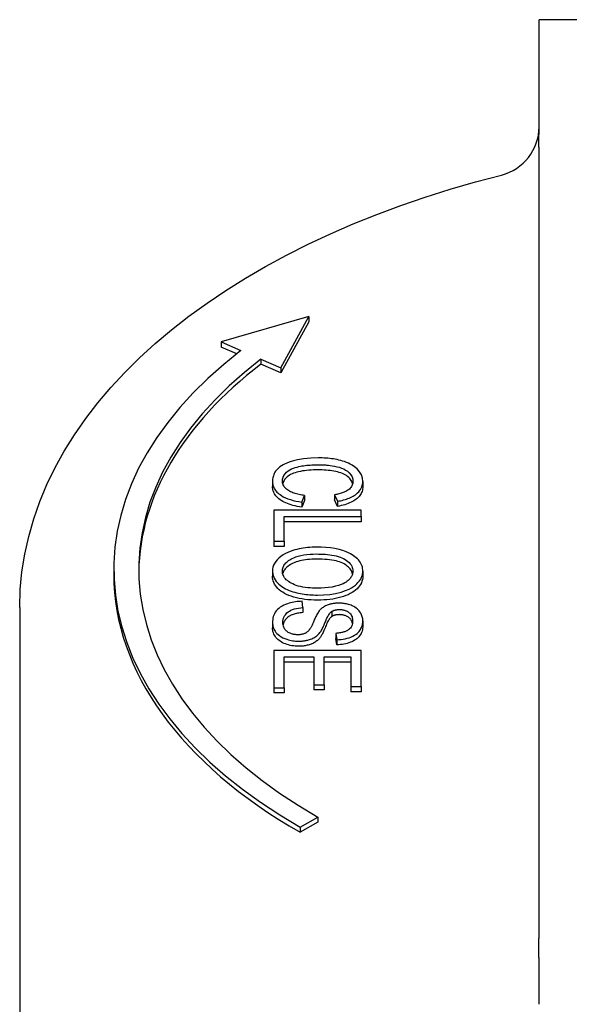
# Model space of a CAD drawing. Header units: millimetres. Extents: x 43 to 3729, y 37 to 451.
# Tile 10 of 12: x 440 to 462, y 297 to 337. Entities that reach past the tile are written whole.
import ezdxf

# ---------------------------------------------------------------- set-up
doc = ezdxf.new("R2010")
doc.units = ezdxf.units.MM
doc.layers.add('DETAIL', color=2, linetype='Continuous')

msp = doc.modelspace()

# ---------------------------------------------------------------- linework, layer by layer
at = {"layer": 'DETAIL'}
for p, q in [((460.474, 335.932), (460.474, 336.808)), ((482.974, 336.808), (460.474, 336.808)), ((460.474, 332.458), (460.474, 335.932)), ((460.474, 300.635), (460.474, 331.226)), ((451.244, 324.898), (447.722, 323.879)), ((450.122, 322.846), (451.244, 324.898)), ((451.244, 324.693), (450.122, 322.641)), ((451.244, 324.898), (451.244, 324.693)), ((447.722, 323.879), (448.522, 323.535)), ((447.722, 323.879), (447.722, 323.674)), ((448.352, 323.403), (447.722, 323.674)), ((449.322, 323.19), (450.122, 322.846)), ((449.322, 323.19), (449.322, 322.986)), ((450.122, 322.641), (449.322, 322.986)), ((450.122, 322.846), (450.122, 322.641)), ((449.786, 318.285), (449.786, 318.081)), ((453.406, 318.281), (453.406, 318.076)), ((450.957, 317.455), (451.074, 317.721)), ((451.074, 317.721), (451.074, 317.516)), ((452.277, 317.75), (452.387, 317.488)), ((452.277, 317.75), (452.277, 317.545)), ((451.074, 317.516), (450.957, 317.25)), ((450.957, 317.455), (450.957, 317.25)), ((452.387, 317.284), (452.277, 317.545)), ((452.387, 317.488), (452.387, 317.284)), ((449.844, 317.138), (449.844, 315.883)), ((453.344, 317.138), (449.844, 317.138)), ((450.258, 315.883), (450.258, 316.872)), ((450.258, 316.872), (453.344, 316.872)), ((453.344, 316.872), (453.344, 317.138)), ((453.344, 316.872), (453.344, 316.667)), ((453.344, 316.667), (450.258, 316.667)), ((449.844, 315.883), (450.258, 315.883)), ((449.844, 315.883), (449.844, 315.678)), ((450.258, 315.678), (449.844, 315.678)), ((450.258, 315.883), (450.258, 315.678)), ((443.422, 314.759), (443.422, 314.554)), ((449.786, 314.687), (449.786, 314.482)), ((453.406, 314.687), (453.406, 314.482)), ((451.008, 313.225), (450.97, 313.476)), ((439.649, 313.227), (439.649, 293.813)), ((451.008, 313.225), (451.008, 313.021)), ((452.16, 313.068), (452.16, 312.863)), ((449.786, 312.619), (449.786, 312.415)), ((453.406, 312.693), (453.406, 312.488)), ((452.325, 312.191), (452.36, 311.937)), ((452.325, 312.191), (452.325, 311.986)), ((452.36, 311.732), (452.325, 311.986)), ((452.36, 311.937), (452.36, 311.732)), ((449.844, 311.509), (449.844, 310.009)), ((453.344, 311.509), (449.844, 311.509)), ((453.344, 310.055), (453.344, 311.509)), ((450.258, 310.009), (450.258, 311.242)), ((450.258, 311.242), (451.448, 311.242)), ((451.448, 311.038), (450.258, 311.038)), ((451.448, 311.242), (451.448, 310.13)), ((451.861, 311.242), (452.931, 311.242)), ((451.861, 310.13), (451.861, 311.242)), ((452.931, 311.038), (451.861, 311.038)), ((452.931, 311.242), (452.931, 310.055)), ((451.448, 310.13), (451.448, 309.925)), ((451.448, 310.13), (451.861, 310.13)), ((451.861, 310.13), (451.861, 309.925)), ((449.844, 310.009), (449.844, 309.804)), ((449.844, 310.009), (450.258, 310.009)), ((450.258, 309.804), (449.844, 309.804)), ((450.258, 310.009), (450.258, 309.804)), ((451.861, 309.925), (451.448, 309.925)), ((452.931, 310.055), (453.344, 310.055)), ((452.931, 310.055), (452.931, 309.85)), ((453.344, 309.85), (452.931, 309.85)), ((453.344, 310.055), (453.344, 309.85)), ((450.891, 304.416), (451.598, 304.822)), ((451.598, 304.617), (450.891, 304.212)), ((451.598, 304.822), (451.598, 304.617)), ((450.891, 304.416), (450.891, 304.212)), ((460.474, 297.309), (460.474, 298.816))]:
    msp.add_line(p, q, dxfattribs=at)
at = {"layer": 'DETAIL', "flags": 128}
for points in [[(460.47, 331.7), (460.469, 331.735), (460.468, 331.769), (460.468, 331.802), (460.468, 331.834), (460.467, 331.866), (460.467, 331.897), (460.467, 331.928), (460.467, 331.959), (460.467, 331.991), (460.467, 332.023), (460.468, 332.057), (460.468, 332.091), (460.469, 332.125), (460.469, 332.158), (460.47, 332.19), (460.471, 332.222), (460.471, 332.252), (460.472, 332.283), (460.472, 332.313), (460.473, 332.342), (460.473, 332.372), (460.474, 332.401), (460.474, 332.43), (460.474, 332.458)], [(460.476, 331.225), (460.476, 331.245), (460.476, 331.265), (460.476, 331.284), (460.476, 331.304), (460.476, 331.324), (460.476, 331.344), (460.476, 331.364), (460.475, 331.384), (460.475, 331.404), (460.475, 331.423), (460.475, 331.443), (460.475, 331.463), (460.475, 331.483), (460.474, 331.502), (460.474, 331.522), (460.474, 331.542), (460.474, 331.561), (460.473, 331.581), (460.473, 331.601), (460.473, 331.62), (460.472, 331.64), (460.472, 331.66), (460.472, 331.679), (460.471, 331.699)], [(439.649, 313.227), (439.672, 313.944), (439.74, 314.66), (439.853, 315.372), (440.01, 316.08), (440.21, 316.782), (440.454, 317.477), (440.741, 318.163), (441.069, 318.839), (441.438, 319.505), (441.846, 320.16), (442.294, 320.803), (442.779, 321.433), (443.301, 322.05), (443.859, 322.652), (444.453, 323.24), (445.08, 323.814), (445.741, 324.371), (446.434, 324.913), (447.159, 325.438), (447.914, 325.947), (448.698, 326.438), (449.511, 326.911), (450.351, 327.366), (451.217, 327.803), (452.109, 328.22), (453.025, 328.618), (453.964, 328.996), (454.925, 329.354), (455.906, 329.691), (456.907, 330.007), (457.926, 330.303), (458.962, 330.576)], [(451.621, 319.23), (451.32, 319.22), (451.025, 319.189), (450.785, 319.147), (450.63, 319.11), (450.537, 319.083), (450.45, 319.054), (450.366, 319.022), (450.287, 318.987), (450.212, 318.949), (450.142, 318.907), (450.08, 318.865), (450.027, 318.822), (449.981, 318.78), (449.941, 318.737), (449.908, 318.694), (449.88, 318.651), (449.856, 318.607), (449.836, 318.562), (449.82, 318.516), (449.807, 318.471), (449.797, 318.424), (449.791, 318.378), (449.787, 318.332), (449.786, 318.285)], [(453.406, 318.281), (453.392, 318.415), (453.348, 318.546), (453.274, 318.673), (453.176, 318.787), (453.074, 318.875), (452.981, 318.937), (452.905, 318.98), (452.828, 319.017), (452.75, 319.05), (452.672, 319.079), (452.595, 319.104), (452.519, 319.126), (452.446, 319.144), (452.374, 319.16), (452.301, 319.174), (452.228, 319.186), (452.154, 319.197), (452.079, 319.206), (452.003, 319.213), (451.928, 319.219), (451.851, 319.224), (451.775, 319.227), (451.698, 319.229), (451.621, 319.23)], [(450.183, 318.308), (450.19, 318.381), (450.21, 318.453), (450.244, 318.523), (450.292, 318.59), (450.351, 318.652), (450.415, 318.704), (450.482, 318.748), (450.552, 318.784), (450.624, 318.815), (450.697, 318.841), (450.768, 318.862), (450.837, 318.879), (450.902, 318.893), (450.965, 318.905), (451.029, 318.915), (451.094, 318.924), (451.159, 318.932), (451.225, 318.939), (451.291, 318.944), (451.357, 318.948), (451.424, 318.952), (451.491, 318.954), (451.557, 318.955), (451.624, 318.956)], [(451.624, 318.956), (451.665, 318.955), (451.706, 318.955), (451.747, 318.954), (451.788, 318.952), (451.829, 318.95), (451.87, 318.948), (451.911, 318.945), (451.951, 318.941), (451.992, 318.937), (452.035, 318.933), (452.098, 318.925), (452.18, 318.914), (452.274, 318.898), (452.371, 318.877), (452.466, 318.851), (452.556, 318.82), (452.639, 318.784), (452.715, 318.743), (452.79, 318.693), (452.864, 318.631), (452.928, 318.553), (452.975, 318.467), (453, 318.378), (453.008, 318.287)], [(451.624, 318.751), (451.524, 318.75), (451.428, 318.747), (451.334, 318.742), (451.243, 318.736), (451.155, 318.727), (451.07, 318.716), (450.988, 318.704), (450.908, 318.689), (450.832, 318.673), (450.759, 318.655), (450.691, 318.634), (450.627, 318.611), (450.567, 318.587), (450.512, 318.56), (450.461, 318.531), (450.415, 318.5), (450.373, 318.467), (450.335, 318.432), (450.301, 318.396), (450.272, 318.359), (450.247, 318.321), (450.226, 318.283), (450.209, 318.244), (450.196, 318.205)], [(452.997, 318.189), (452.984, 318.237), (452.965, 318.283), (452.942, 318.327), (452.913, 318.369), (452.88, 318.409), (452.841, 318.447), (452.797, 318.483), (452.749, 318.517), (452.698, 318.548), (452.644, 318.577), (452.586, 318.603), (452.524, 318.627), (452.459, 318.648), (452.391, 318.667), (452.318, 318.684), (452.244, 318.698), (452.168, 318.71), (452.092, 318.721), (452.015, 318.73), (451.938, 318.738), (451.86, 318.743), (451.782, 318.748), (451.703, 318.75), (451.624, 318.751)], [(449.786, 318.285), (449.787, 318.248), (449.79, 318.212), (449.796, 318.175), (449.804, 318.138), (449.814, 318.102), (449.827, 318.065), (449.843, 318.03), (449.862, 317.994), (449.883, 317.96), (449.907, 317.926), (449.934, 317.892), (449.964, 317.86), (449.997, 317.828), (450.037, 317.793), (450.086, 317.755), (450.147, 317.714), (450.219, 317.673), (450.304, 317.631), (450.402, 317.591), (450.506, 317.555), (450.614, 317.523), (450.725, 317.497), (450.84, 317.474), (450.957, 317.455)], [(450.957, 317.25), (450.864, 317.265), (450.774, 317.282), (450.688, 317.3), (450.606, 317.321), (450.528, 317.343), (450.454, 317.367), (450.383, 317.393), (450.316, 317.421), (450.253, 317.451), (450.193, 317.482), (450.138, 317.515), (450.086, 317.551), (450.038, 317.587), (449.994, 317.625), (449.955, 317.665), (449.919, 317.706), (449.888, 317.748), (449.861, 317.791), (449.838, 317.836), (449.819, 317.882), (449.805, 317.93), (449.794, 317.979), (449.788, 318.029), (449.786, 318.081)], [(451.074, 317.721), (451.018, 317.728), (450.963, 317.737), (450.908, 317.746), (450.854, 317.757), (450.801, 317.769), (450.748, 317.783), (450.697, 317.797), (450.648, 317.813), (450.6, 317.831), (450.554, 317.85), (450.51, 317.871), (450.468, 317.893), (450.428, 317.917), (450.389, 317.943), (450.352, 317.972), (450.317, 318.004), (450.286, 318.038), (450.258, 318.074), (450.234, 318.112), (450.215, 318.15), (450.201, 318.189), (450.191, 318.228), (450.185, 318.268), (450.183, 318.308)], [(453.008, 318.287), (453.007, 318.251), (453.002, 318.215), (452.995, 318.179), (452.983, 318.144), (452.968, 318.109), (452.949, 318.075), (452.926, 318.042), (452.898, 318.01), (452.867, 317.98), (452.833, 317.952), (452.798, 317.928), (452.762, 317.906), (452.726, 317.887), (452.69, 317.869), (452.653, 317.853), (452.615, 317.839), (452.575, 317.825), (452.535, 317.811), (452.493, 317.799), (452.451, 317.788), (452.408, 317.777), (452.365, 317.767), (452.321, 317.758), (452.277, 317.75)], [(452.387, 317.488), (452.45, 317.5), (452.513, 317.512), (452.574, 317.526), (452.634, 317.542), (452.694, 317.559), (452.752, 317.577), (452.808, 317.597), (452.862, 317.619), (452.914, 317.642), (452.965, 317.666), (453.013, 317.692), (453.06, 317.72), (453.107, 317.751), (453.153, 317.786), (453.198, 317.825), (453.241, 317.867), (453.28, 317.913), (453.315, 317.963), (453.344, 318.014), (453.367, 318.067), (453.385, 318.119), (453.397, 318.173), (453.404, 318.227), (453.406, 318.281)], [(453.406, 318.076), (453.404, 318.027), (453.398, 317.978), (453.389, 317.931), (453.376, 317.886), (453.359, 317.842), (453.339, 317.799), (453.315, 317.757), (453.287, 317.717), (453.255, 317.678), (453.22, 317.641), (453.181, 317.604), (453.138, 317.57), (453.092, 317.536), (453.042, 317.505), (452.99, 317.475), (452.935, 317.447), (452.877, 317.42), (452.816, 317.396), (452.752, 317.373), (452.685, 317.351), (452.615, 317.332), (452.542, 317.314), (452.466, 317.298), (452.387, 317.284)], [(451.549, 315.648), (451.46, 315.646), (451.37, 315.643), (451.282, 315.638), (451.193, 315.63), (451.106, 315.62), (451.019, 315.607), (450.933, 315.592), (450.849, 315.576), (450.766, 315.557), (450.683, 315.535), (450.594, 315.508), (450.5, 315.476), (450.403, 315.437), (450.305, 315.39), (450.209, 315.335), (450.12, 315.274), (450.04, 315.209), (449.971, 315.141), (449.913, 315.069), (449.865, 314.995), (449.83, 314.92), (449.805, 314.843), (449.79, 314.765), (449.786, 314.687)], [(453.406, 314.687), (453.404, 314.738), (453.398, 314.79), (453.388, 314.841), (453.374, 314.892), (453.355, 314.942), (453.332, 314.992), (453.303, 315.041), (453.27, 315.089), (453.232, 315.135), (453.19, 315.18), (453.143, 315.223), (453.092, 315.265), (453.037, 315.304), (452.977, 315.342), (452.914, 315.379), (452.834, 315.419), (452.733, 315.463), (452.609, 315.508), (452.458, 315.551), (452.285, 315.588), (452.105, 315.616), (451.922, 315.634), (451.736, 315.644), (451.549, 315.648)], [(450.183, 314.688), (450.185, 314.726), (450.19, 314.764), (450.198, 314.802), (450.209, 314.839), (450.225, 314.876), (450.244, 314.912), (450.267, 314.948), (450.293, 314.983), (450.323, 315.016), (450.357, 315.048), (450.393, 315.079), (450.433, 315.109), (450.476, 315.137), (450.522, 315.164), (450.574, 315.192), (450.639, 315.223), (450.718, 315.254), (450.812, 315.285), (450.921, 315.313), (451.041, 315.336), (451.165, 315.353), (451.29, 315.365), (451.417, 315.372), (451.544, 315.374)], [(451.544, 315.374), (451.634, 315.373), (451.724, 315.371), (451.814, 315.367), (451.904, 315.361), (451.993, 315.354), (452.081, 315.344), (452.169, 315.332), (452.255, 315.316), (452.339, 315.298), (452.42, 315.276), (452.497, 315.251), (452.57, 315.222), (452.637, 315.189), (452.699, 315.152), (452.757, 315.113), (452.81, 315.071), (452.857, 315.027), (452.898, 314.981), (452.933, 314.934), (452.961, 314.885), (452.982, 314.836), (452.997, 314.787), (453.005, 314.736), (453.008, 314.685)], [(451.544, 315.169), (451.449, 315.168), (451.358, 315.164), (451.27, 315.159), (451.184, 315.151), (451.102, 315.141), (451.023, 315.128), (450.947, 315.114), (450.875, 315.097), (450.805, 315.078), (450.738, 315.056), (450.675, 315.033), (450.614, 315.007), (450.557, 314.979), (450.503, 314.949), (450.453, 314.918), (450.408, 314.885), (450.366, 314.852), (450.329, 314.817), (450.296, 314.781), (450.268, 314.745), (450.243, 314.706), (450.223, 314.667), (450.207, 314.627), (450.195, 314.585)], [(452.996, 314.584), (452.985, 314.623), (452.969, 314.662), (452.95, 314.7), (452.927, 314.738), (452.9, 314.774), (452.87, 314.809), (452.835, 314.844), (452.797, 314.877), (452.754, 314.91), (452.708, 314.942), (452.658, 314.973), (452.603, 315.002), (452.543, 315.029), (452.478, 315.053), (452.408, 315.075), (452.333, 315.095), (452.252, 315.112), (452.166, 315.127), (452.075, 315.14), (451.979, 315.15), (451.878, 315.158), (451.772, 315.164), (451.66, 315.168), (451.544, 315.169)], [(449.786, 314.687), (449.802, 314.546), (449.852, 314.408), (449.936, 314.276), (450.041, 314.162), (450.144, 314.078), (450.233, 314.02), (450.306, 313.98), (450.379, 313.945), (450.455, 313.913), (450.531, 313.885), (450.607, 313.86), (450.682, 313.838), (450.756, 313.819), (450.829, 313.802), (450.902, 313.787), (450.976, 313.774), (451.051, 313.763), (451.126, 313.753), (451.202, 313.745), (451.279, 313.738), (451.356, 313.733), (451.433, 313.73), (451.511, 313.728), (451.589, 313.727)], [(451.589, 313.522), (451.458, 313.524), (451.331, 313.53), (451.207, 313.54), (451.086, 313.553), (450.969, 313.571), (450.855, 313.592), (450.745, 313.617), (450.638, 313.646), (450.536, 313.678), (450.441, 313.714), (450.352, 313.753), (450.269, 313.795), (450.193, 313.84), (450.123, 313.889), (450.059, 313.94), (450.002, 313.995), (449.951, 314.052), (449.907, 314.111), (449.87, 314.17), (449.84, 314.23), (449.816, 314.292), (449.799, 314.354), (449.789, 314.417), (449.786, 314.482)], [(451.594, 314.001), (451.495, 314.002), (451.395, 314.006), (451.295, 314.012), (451.196, 314.021), (451.099, 314.033), (451.003, 314.048), (450.909, 314.067), (450.82, 314.09), (450.738, 314.115), (450.664, 314.142), (450.596, 314.172), (450.535, 314.203), (450.479, 314.235), (450.428, 314.269), (450.381, 314.305), (450.339, 314.343), (450.301, 314.382), (450.269, 314.424), (450.241, 314.466), (450.22, 314.509), (450.203, 314.553), (450.192, 314.598), (450.185, 314.643), (450.183, 314.688)], [(451.589, 313.727), (451.835, 313.734), (452.078, 313.755), (452.314, 313.793), (452.537, 313.847), (452.718, 313.907), (452.856, 313.968), (452.957, 314.022), (453.039, 314.075), (453.108, 314.127), (453.166, 314.177), (453.212, 314.224), (453.249, 314.266), (453.278, 314.303), (453.301, 314.337), (453.321, 314.37), (453.339, 314.405), (453.355, 314.439), (453.369, 314.474), (453.38, 314.509), (453.39, 314.544), (453.397, 314.579), (453.402, 314.615), (453.405, 314.651), (453.406, 314.687)], [(453.406, 314.482), (453.402, 314.413), (453.391, 314.346), (453.373, 314.281), (453.348, 314.217), (453.315, 314.155), (453.275, 314.095), (453.228, 314.037), (453.174, 313.98), (453.113, 313.926), (453.046, 313.875), (452.974, 313.827), (452.896, 313.783), (452.813, 313.742), (452.724, 313.705), (452.629, 313.67), (452.528, 313.64), (452.423, 313.612), (452.314, 313.588), (452.202, 313.568), (452.087, 313.552), (451.968, 313.539), (451.845, 313.53), (451.719, 313.524), (451.589, 313.522)], [(453.008, 314.685), (453.007, 314.654), (453.004, 314.622), (452.998, 314.591), (452.99, 314.56), (452.979, 314.529), (452.966, 314.498), (452.95, 314.468), (452.932, 314.439), (452.911, 314.41), (452.887, 314.38), (452.857, 314.349), (452.822, 314.316), (452.781, 314.283), (452.733, 314.249), (452.679, 314.215), (452.614, 314.181), (452.533, 314.146), (452.433, 314.111), (452.313, 314.077), (452.176, 314.048), (452.034, 314.026), (451.889, 314.012), (451.742, 314.004), (451.594, 314.001)], [(450.97, 313.476), (450.902, 313.474), (450.835, 313.47), (450.768, 313.464), (450.702, 313.456), (450.637, 313.446), (450.573, 313.433), (450.51, 313.418), (450.448, 313.401), (450.382, 313.38), (450.311, 313.354), (450.239, 313.322), (450.167, 313.285), (450.098, 313.241), (450.036, 313.194), (449.982, 313.144), (449.936, 313.091), (449.896, 313.036), (449.864, 312.979), (449.838, 312.921), (449.818, 312.861), (449.803, 312.801), (449.793, 312.74), (449.787, 312.679), (449.786, 312.619)], [(452.44, 313.401), (452.407, 313.401), (452.375, 313.4), (452.342, 313.398), (452.31, 313.396), (452.278, 313.393), (452.246, 313.389), (452.214, 313.384), (452.183, 313.379), (452.152, 313.373), (452.12, 313.365), (452.087, 313.357), (452.052, 313.347), (452.017, 313.335), (451.981, 313.322), (451.945, 313.307), (451.909, 313.29), (451.874, 313.271), (451.841, 313.252), (451.81, 313.231), (451.781, 313.21), (451.753, 313.187), (451.727, 313.164), (451.703, 313.141), (451.68, 313.117)], [(453.406, 312.693), (453.401, 312.776), (453.384, 312.858), (453.357, 312.938), (453.323, 313.006), (453.288, 313.059), (453.256, 313.1), (453.222, 313.137), (453.183, 313.173), (453.14, 313.207), (453.092, 313.24), (453.04, 313.269), (452.986, 313.294), (452.934, 313.316), (452.882, 313.334), (452.834, 313.349), (452.789, 313.361), (452.747, 313.37), (452.704, 313.379), (452.661, 313.386), (452.618, 313.391), (452.574, 313.396), (452.53, 313.399), (452.485, 313.401), (452.44, 313.401)], [(450.199, 312.632), (450.2, 312.656), (450.201, 312.679), (450.204, 312.703), (450.208, 312.727), (450.213, 312.751), (450.219, 312.774), (450.226, 312.797), (450.235, 312.821), (450.245, 312.844), (450.256, 312.866), (450.269, 312.889), (450.283, 312.912), (450.301, 312.938), (450.328, 312.97), (450.363, 313.008), (450.408, 313.047), (450.462, 313.086), (450.523, 313.119), (450.591, 313.148), (450.667, 313.172), (450.748, 313.192), (450.833, 313.207), (450.92, 313.218), (451.008, 313.225)], [(451.008, 313.021), (450.95, 313.016), (450.894, 313.01), (450.841, 313.003), (450.79, 312.995), (450.741, 312.985), (450.696, 312.975), (450.652, 312.963), (450.611, 312.95), (450.572, 312.936), (450.535, 312.92), (450.5, 312.903), (450.467, 312.884), (450.435, 312.862), (450.404, 312.84), (450.376, 312.815), (450.349, 312.788), (450.323, 312.76), (450.299, 312.73), (450.278, 312.699), (450.259, 312.666), (450.242, 312.633), (450.229, 312.599), (450.218, 312.565), (450.209, 312.529)], [(451.68, 313.117), (451.656, 313.089), (451.632, 313.058), (451.61, 313.024), (451.588, 312.989), (451.567, 312.951), (451.546, 312.913), (451.527, 312.873), (451.508, 312.834), (451.49, 312.794), (451.472, 312.756), (451.456, 312.718), (451.441, 312.682), (451.426, 312.647), (451.412, 312.615), (451.398, 312.583), (451.384, 312.553), (451.37, 312.523), (451.357, 312.495), (451.344, 312.469), (451.332, 312.445), (451.32, 312.422), (451.309, 312.402), (451.298, 312.384), (451.288, 312.369)], [(451.688, 312.219), (451.71, 312.248), (451.732, 312.282), (451.753, 312.318), (451.774, 312.357), (451.794, 312.397), (451.814, 312.439), (451.834, 312.482), (451.853, 312.526), (451.871, 312.569), (451.889, 312.612), (451.906, 312.654), (451.923, 312.694), (451.939, 312.731), (451.955, 312.767), (451.97, 312.801), (451.987, 312.835), (452.005, 312.87), (452.023, 312.904), (452.043, 312.936), (452.064, 312.967), (452.085, 312.996), (452.107, 313.022), (452.132, 313.047), (452.16, 313.068)], [(452.16, 312.863), (452.14, 312.848), (452.12, 312.83), (452.099, 312.809), (452.079, 312.784), (452.059, 312.755), (452.038, 312.723), (452.017, 312.688), (451.996, 312.649), (451.975, 312.607), (451.954, 312.561), (451.933, 312.512), (451.912, 312.46), (451.891, 312.407), (451.87, 312.357), (451.85, 312.31), (451.83, 312.266), (451.811, 312.224), (451.792, 312.186), (451.773, 312.15), (451.755, 312.117), (451.738, 312.087), (451.721, 312.06), (451.704, 312.035), (451.688, 312.014)], [(452.16, 313.068), (452.17, 313.074), (452.18, 313.08), (452.191, 313.086), (452.202, 313.091), (452.213, 313.097), (452.225, 313.102), (452.237, 313.107), (452.249, 313.111), (452.262, 313.116), (452.275, 313.12), (452.288, 313.123), (452.301, 313.127), (452.315, 313.13), (452.329, 313.133), (452.343, 313.135), (452.357, 313.138), (452.371, 313.14), (452.385, 313.141), (452.399, 313.143), (452.414, 313.144), (452.428, 313.145), (452.443, 313.145), (452.457, 313.146), (452.472, 313.146)], [(452.472, 312.941), (452.456, 312.941), (452.441, 312.94), (452.426, 312.94), (452.411, 312.939), (452.396, 312.938), (452.382, 312.936), (452.367, 312.934), (452.353, 312.932), (452.339, 312.93), (452.326, 312.927), (452.313, 312.925), (452.299, 312.922), (452.287, 312.918), (452.274, 312.914), (452.261, 312.911), (452.249, 312.906), (452.237, 312.902), (452.226, 312.897), (452.214, 312.892), (452.203, 312.887), (452.192, 312.881), (452.181, 312.875), (452.17, 312.869), (452.16, 312.863)], [(452.472, 313.146), (452.503, 313.145), (452.533, 313.144), (452.563, 313.141), (452.593, 313.136), (452.622, 313.131), (452.65, 313.124), (452.677, 313.117), (452.704, 313.108), (452.729, 313.098), (452.753, 313.088), (452.776, 313.076), (452.798, 313.064), (452.819, 313.051), (452.839, 313.038), (452.862, 313.02), (452.886, 312.998), (452.911, 312.971), (452.935, 312.937), (452.956, 312.897), (452.973, 312.855), (452.985, 312.812), (452.992, 312.768), (452.996, 312.725), (452.998, 312.682)], [(452.989, 312.584), (452.983, 312.614), (452.975, 312.643), (452.966, 312.67), (452.954, 312.697), (452.942, 312.721), (452.927, 312.744), (452.911, 312.766), (452.893, 312.787), (452.873, 312.806), (452.852, 312.823), (452.829, 312.84), (452.806, 312.855), (452.782, 312.868), (452.757, 312.881), (452.731, 312.892), (452.705, 312.903), (452.678, 312.912), (452.651, 312.919), (452.623, 312.926), (452.594, 312.931), (452.565, 312.936), (452.534, 312.939), (452.504, 312.94), (452.472, 312.941)], [(449.786, 312.619), (449.787, 312.575), (449.792, 312.531), (449.8, 312.486), (449.811, 312.442), (449.826, 312.399), (449.845, 312.356), (449.868, 312.313), (449.894, 312.272), (449.925, 312.231), (449.962, 312.189), (450.007, 312.144), (450.063, 312.099), (450.13, 312.054), (450.206, 312.013), (450.281, 311.979), (450.354, 311.952), (450.421, 311.932), (450.481, 311.917), (450.538, 311.905), (450.596, 311.895), (450.654, 311.887), (450.713, 311.882), (450.773, 311.878), (450.834, 311.877)], [(450.794, 312.133), (450.763, 312.133), (450.732, 312.135), (450.701, 312.138), (450.67, 312.142), (450.64, 312.147), (450.611, 312.153), (450.582, 312.16), (450.552, 312.168), (450.521, 312.179), (450.487, 312.192), (450.453, 312.208), (450.419, 312.228), (450.386, 312.25), (450.357, 312.273), (450.331, 312.298), (450.307, 312.324), (450.287, 312.351), (450.268, 312.378), (450.251, 312.41), (450.234, 312.445), (450.22, 312.485), (450.209, 312.529), (450.202, 312.578), (450.199, 312.632)], [(452.998, 312.682), (452.996, 312.634), (452.989, 312.585), (452.978, 312.536), (452.96, 312.488), (452.936, 312.443), (452.907, 312.403), (452.878, 312.371), (452.849, 312.346), (452.823, 312.326), (452.798, 312.31), (452.771, 312.295), (452.743, 312.281), (452.713, 312.268), (452.683, 312.256), (452.65, 312.245), (452.617, 312.235), (452.582, 312.227), (452.547, 312.219), (452.511, 312.212), (452.475, 312.206), (452.438, 312.201), (452.4, 312.197), (452.363, 312.194), (452.325, 312.191)], [(452.36, 311.937), (452.447, 311.941), (452.533, 311.948), (452.617, 311.959), (452.7, 311.974), (452.78, 311.994), (452.858, 312.017), (452.932, 312.044), (453.003, 312.075), (453.069, 312.111), (453.129, 312.151), (453.18, 312.191), (453.223, 312.231), (453.258, 312.271), (453.288, 312.309), (453.312, 312.346), (453.333, 312.383), (453.351, 312.421), (453.366, 312.459), (453.379, 312.497), (453.389, 312.536), (453.397, 312.575), (453.402, 312.614), (453.405, 312.654), (453.406, 312.693)], [(453.406, 312.488), (453.404, 312.433), (453.398, 312.38), (453.388, 312.328), (453.374, 312.278), (453.357, 312.229), (453.335, 312.183), (453.31, 312.138), (453.28, 312.094), (453.247, 312.053), (453.21, 312.014), (453.17, 311.977), (453.125, 311.943), (453.077, 311.911), (453.026, 311.882), (452.97, 311.855), (452.911, 311.831), (452.849, 311.809), (452.785, 311.79), (452.719, 311.774), (452.651, 311.76), (452.581, 311.749), (452.51, 311.741), (452.436, 311.735), (452.36, 311.732)], [(450.834, 311.673), (450.765, 311.674), (450.696, 311.678), (450.629, 311.685), (450.562, 311.696), (450.497, 311.708), (450.433, 311.724), (450.37, 311.743), (450.307, 311.764), (450.247, 311.789), (450.191, 311.815), (450.138, 311.845), (450.088, 311.876), (450.042, 311.911), (449.999, 311.947), (449.959, 311.987), (449.923, 312.028), (449.891, 312.072), (449.863, 312.117), (449.839, 312.163), (449.82, 312.211), (449.805, 312.26), (449.794, 312.31), (449.788, 312.362), (449.786, 312.415)], [(451.288, 312.369), (451.275, 312.35), (451.262, 312.332), (451.248, 312.315), (451.233, 312.297), (451.216, 312.28), (451.199, 312.263), (451.18, 312.247), (451.16, 312.232), (451.138, 312.217), (451.114, 312.203), (451.09, 312.191), (451.067, 312.18), (451.043, 312.171), (451.02, 312.164), (450.997, 312.157), (450.975, 312.152), (450.953, 312.147), (450.931, 312.143), (450.909, 312.14), (450.886, 312.137), (450.864, 312.135), (450.841, 312.134), (450.817, 312.133), (450.794, 312.133)], [(450.834, 311.877), (450.868, 311.878), (450.902, 311.879), (450.936, 311.88), (450.969, 311.882), (451.002, 311.885), (451.035, 311.889), (451.068, 311.893), (451.101, 311.899), (451.133, 311.904), (451.165, 311.911), (451.199, 311.919), (451.235, 311.929), (451.274, 311.941), (451.315, 311.955), (451.358, 311.972), (451.401, 311.992), (451.446, 312.015), (451.488, 312.04), (451.528, 312.067), (451.565, 312.096), (451.6, 312.125), (451.631, 312.156), (451.661, 312.187), (451.688, 312.219)], [(451.688, 312.014), (451.664, 311.985), (451.639, 311.958), (451.612, 311.932), (451.585, 311.908), (451.557, 311.884), (451.528, 311.862), (451.497, 311.841), (451.466, 311.822), (451.434, 311.803), (451.4, 311.786), (451.366, 311.77), (451.33, 311.756), (451.294, 311.743), (451.257, 311.73), (451.218, 311.719), (451.179, 311.71), (451.139, 311.701), (451.098, 311.693), (451.056, 311.687), (451.014, 311.682), (450.97, 311.678), (450.926, 311.675), (450.88, 311.673), (450.834, 311.673)], [(460.471, 299.944), (460.472, 299.972), (460.472, 300.001), (460.472, 300.03), (460.473, 300.058), (460.473, 300.087), (460.473, 300.116), (460.474, 300.145), (460.474, 300.173), (460.474, 300.202), (460.474, 300.231), (460.475, 300.26), (460.475, 300.288), (460.475, 300.317), (460.475, 300.346), (460.475, 300.375), (460.475, 300.404), (460.476, 300.432), (460.476, 300.461), (460.476, 300.49), (460.476, 300.519), (460.476, 300.548), (460.476, 300.577), (460.476, 300.605), (460.476, 300.634)], [(460.474, 298.816), (460.474, 298.858), (460.474, 298.9), (460.473, 298.942), (460.473, 298.984), (460.472, 299.027), (460.472, 299.07), (460.471, 299.114), (460.471, 299.159), (460.47, 299.204), (460.469, 299.25), (460.469, 299.297), (460.468, 299.345), (460.468, 299.395), (460.467, 299.445), (460.467, 299.496), (460.467, 299.547), (460.467, 299.596), (460.467, 299.644), (460.467, 299.693), (460.467, 299.741), (460.468, 299.79), (460.468, 299.841), (460.469, 299.892), (460.47, 299.944)]]:
    msp.add_lwpolyline(points, dxfattribs=at)
at = {"layer": 'DETAIL'}
msp.add_arc((458.474, 332.516), 2, 284.1135, 0, dxfattribs=at)
for centre, major_axis, start_param, end_param in [((468.922, 314.759), (-25.5, 0), 5.639684, 7.068584), ((468.922, 314.759), (-24.5, 0), 5.639684, 7.068584), ((468.922, 314.554), (-24.5, 0), 5.639684, 6.275899), ((468.922, 314.554), (-25.5, 0), 0, 0.785398)]:
    msp.add_ellipse(centre, major_axis=major_axis, ratio=0.573576, start_param=start_param, end_param=end_param, dxfattribs=at)

doc.saveas('drawing.dxf')
